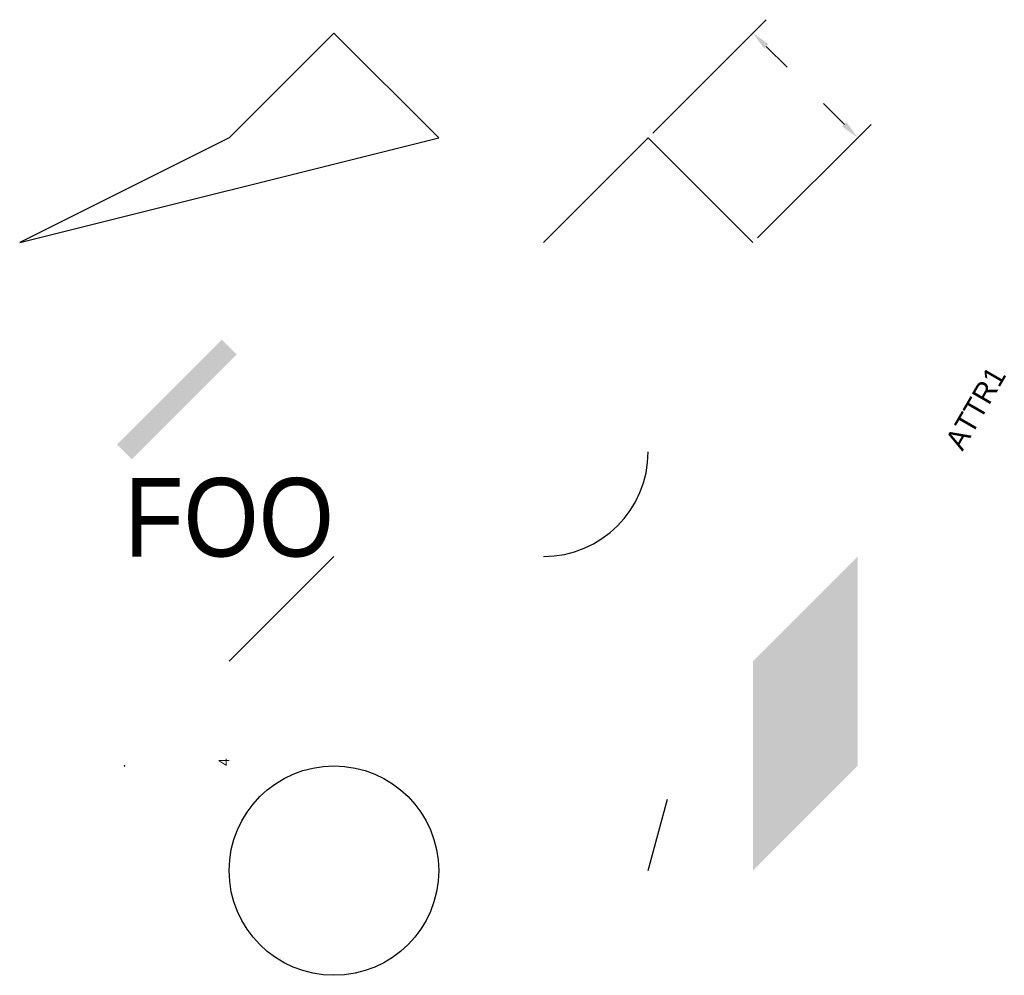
# Model space of a CAD drawing. Extents: x 0 to 9.4, y 0 to 9.13.
import ezdxf
from ezdxf.enums import TextEntityAlignment as Align

# ---------------------------------------------------------------- set-up
doc = ezdxf.new("R2010")
doc.units = 0
doc.layers.get('0').update_dxf_attribs({"linetype": 'CONTINUOUS'})
doc.dimstyles.get("Standard").update_dxf_attribs({"dimtxt": 2.5, "dimasz": 2.5, "dimexe": 1.25, "dimexo": 0.625, "dimtad": 1, "dimcen": 2.5, "dimazin": 3, "dimtfac": 1, "dimtmove": 0, "dimatfit": 3})

# ---------------------------------------------------------------- blocks, each defined once
blk = doc.blocks.new('BLOCK1', base_point=(6, 1))
blk.add_line((6, 1), (7, 2))
blk = doc.blocks.new('BLOCK2', base_point=(1, 2))
blk.add_attdef('ATTR2', (1, 2), '', height=0.2, rotation=60)
blk = doc.blocks.new('*D2')
at = {"color": 0, "linetype": 'BYBLOCK'}
for p, q in [((6.044194, 8.044194), (7.127279, 9.127279)), ((7.127279, 8.872721), (7.327721, 8.672279)), ((7.872721, 8.127279), (7.672279, 8.327721)), ((7.044194, 7.044194), (8.127279, 8.127279))]:
    blk.add_line(p, q, dxfattribs=at)
for points in [[(7.106066, 8.851508), (7.148492, 8.893934), (7, 9)], [(7.851508, 8.106066), (7.893934, 8.148492), (8, 8)]]:
    blk.add_solid(points, dxfattribs=at)

msp = doc.modelspace()

# ---------------------------------------------------------------- linework, layer by layer
msp.add_line((2, 3), (3, 4))
msp.add_lwpolyline([(5, 7), (6, 8), (7, 7)])
msp.add_circle((3, 1), 1)
msp.add_arc((5, 5), 1, 270, 0)
msp.add_point((1, 2))
msp.add_solid([(7, 1), (8, 2), (7, 3), (8, 4)])
msp.add_trace([(0.929289, 5.070711), (1.070711, 4.929289), (1.929289, 6.070711), (2.070711, 5.929289)])
msp.add_3dface([(0, 7), (4, 8), (3, 9), (2, 8)])

# ---------------------------------------------------------------- block references
at = {"xscale": 0.5, "yscale": 0.5, "zscale": 0.5, "rotation": 30}
msp.add_blockref('BLOCK2', (2, 2), dxfattribs=at).add_auto_attribs({'ATTR2': '4'})
msp.add_blockref('BLOCK1', (6, 1), dxfattribs=at)

# ---------------------------------------------------------------- texts
msp.add_text('FOO', height=0.75).set_placement((1, 4), (3, 4), align=Align.ALIGNED)
msp.add_attdef('ATTR1', (9, 5), '3', height=0.2, rotation=60)

# ---------------------------------------------------------------- dimensions: what is measured, and where the dimension line sits
dim = msp.add_aligned_dim(p1=(6, 8), p2=(7, 7), distance=1.414214, dimstyle='Standard')
dim.commit()
dim.dimension.update_dxf_attribs({"geometry": '*D2', "text_midpoint": (7.5, 8.5)})

doc.saveas('drawing.dxf')
